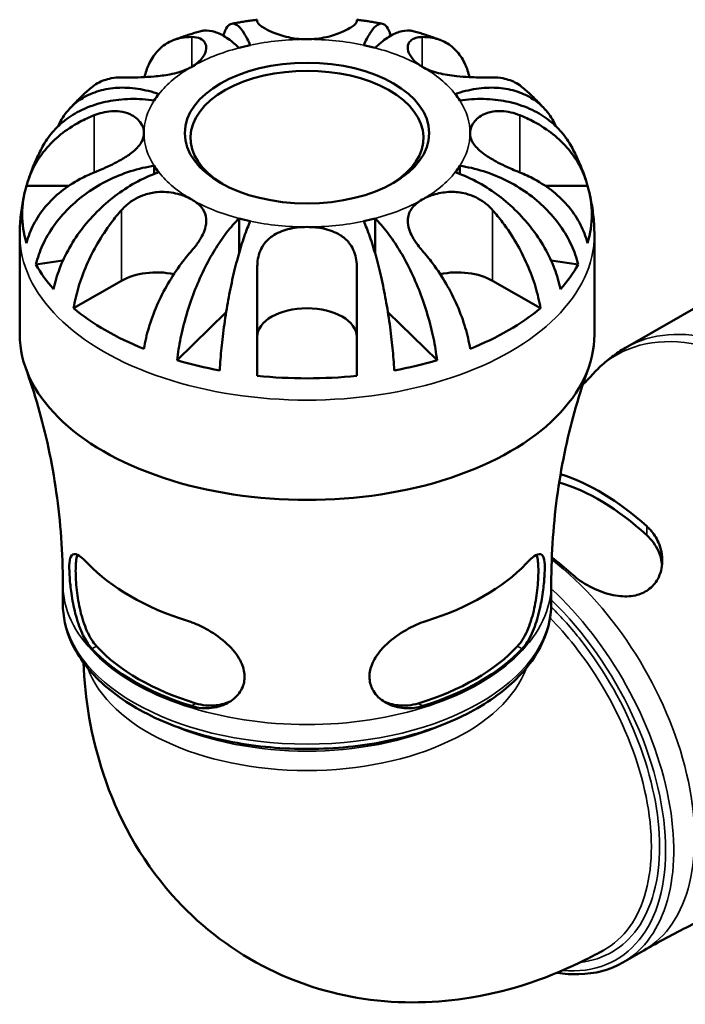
# Model space of a CAD drawing. Header units: millimetres. Extents: x 0 to 903, y 0 to 680.
# Tile 9 of 11: x 603 to 658, y 424 to 505. Entities that reach past the tile are written whole.
import ezdxf

# ---------------------------------------------------------------- set-up
doc = ezdxf.new("R2010")
doc.units = ezdxf.units.MM
doc.layers.add('Visible (ISO)', color=7, linetype='Continuous', lineweight=50)
doc.layers.add('Visible Narrow (ISO)', color=7, linetype='Continuous', lineweight=35)

msp = doc.modelspace()

# ---------------------------------------------------------------- linework, layer by layer
at = {"layer": 'Visible (ISO)'}
for p, q in [((614.325, 493.036), (614.325, 492.367)), ((639.33, 493.036), (639.33, 492.367)), ((603.89, 491.4), (607.348, 491.4)), ((646.307, 491.4), (649.764, 491.4)), ((621.266, 488.728), (621.266, 485.888)), ((632.389, 488.728), (632.389, 485.888)), ((603.327, 479.225), (603.327, 487.397)), ((650.327, 479.225), (650.327, 487.397)), ((606.864, 485.277), (604.654, 484.948)), ((649.001, 484.948), (646.791, 485.277)), ((607.733, 481.374), (611.648, 483.629)), ((642.007, 483.629), (645.921, 481.374)), ((652.878, 478.146), (661.15, 482.909)), ((620.212, 481.049), (616.196, 477.123)), ((637.459, 477.123), (633.443, 481.049)), ((606.852, 457.221), (606.852, 458.819)), ((646.802, 457.221), (646.802, 458.819)), ((652.665, 427.855), (654.369, 428.836))]:
    msp.add_line(p, q, dxfattribs=at)
for centre, major_axis, ratio, start_param, end_param in [((626.827, 495.707), (-13.335, 0), 0.575862, 5.067584, 5.142592), ((626.827, 495.707), (-13.335, 0), 0.575862, 4.282186, 4.357194), ((626.827, 495.323), (-9.525, 0), 0.575862, 2.384613, 7.040165), ((626.827, 495.707), (-13.335, 0), 0.575862, 5.852982, 5.92799), ((626.827, 495.707), (13.335, 0), 0.575862, 0.355195, 0.430203), ((626.827, 495.707), (-13.335, 0), 0.575862, 0.355195, 0.430203), ((626.827, 495.707), (13.335, 0), 0.575862, 5.852982, 5.92799), ((626.827, 489.059), (-23.295, 0), 0.575862, 6.10774, 6.458631), ((626.827, 489.059), (23.295, 0), 0.575862, 6.10774, 6.458631), ((626.827, 495.707), (13.335, 0), 0.575862, 4.282186, 4.357194), ((626.827, 495.707), (13.335, 0), 0.575862, 5.067584, 5.142592), ((626.827, 489.059), (-23.295, 0), 0.575862, 0.311464, 0.473934), ((614.523, 481.973), (4.066, 0), 0.575862, 1.215462, 2.356194), ((639.132, 481.973), (4.066, 0), 0.575862, 0.785398, 1.926131), ((626.827, 489.059), (23.295, 0), 0.575862, 5.809251, 5.971721), ((626.827, 489.059), (-23.295, 0), 0.575862, 0.609953, 0.960844), ((626.827, 479.038), (-4.066, 0), 0.575862, 3.141593, 6.283185), ((626.827, 489.059), (-23.295, 0), 0.575862, 2.180749, 2.53164), ((626.827, 479.225), (-23.5, 0), 0.575862, 0, 3.141593), ((626.827, 489.059), (-23.295, 0), 0.575862, 1.096862, 1.259332), ((626.827, 489.059), (-23.295, 0), 0.575862, 1.882261, 2.04473), ((626.827, 489.059), (-23.295, 0), 0.575862, 1.395351, 1.746242), ((650.717, 449.783), (10.145, -17.617), 0.578093, 2.084165, 2.579215), ((650.717, 449.783), (9.719, -16.877), 0.578093, 2.071819, 2.597473), ((644.53, 446.22), (-9.968, 17.31), 0.578093, 5.220775, 5.334952), ((626.827, 466.122), (20.419, 0), 0.575862, 3.641525, 4.212457), ((626.827, 466.122), (20.419, 0), 0.575862, 5.212321, 5.783253), ((626.827, 458.968), (-19.475, 0), 0.575862, 0.485681, 1.085116), ((626.827, 458.968), (-19.475, 0), 0.575862, 2.056477, 2.655912), ((626.827, 458.968), (-19.975, 0), 0.575862, 0.49341, 1.077387), ((626.827, 458.968), (-19.975, 0), 0.575862, 2.064206, 2.648183)]:
    msp.add_ellipse(centre, major_axis=major_axis, ratio=ratio, start_param=start_param, end_param=end_param, dxfattribs=at)
msp.add_ellipse((626.827, 495.707), major_axis=(9.995, 0), ratio=0.575862, dxfattribs=at)
for points, knots in [([(619.981, 503.682), (620.008, 503.774), (620.036, 503.86), (620.161, 504.192), (620.272, 504.378), (620.494, 504.608), (620.627, 504.673), (620.912, 504.659), (621.065, 504.58), (621.356, 504.325), (621.522, 504.125), (621.859, 503.592), (622.032, 503.258), (622.19, 502.907)], [0.505148, 0.505148, 0.505148, 0.505148, 0.564233, 0.564233, 0.752417, 0.752417, 0.940925, 0.940925, 1.129432, 1.129432, 1.318618, 1.318618, 1.507803, 1.507803, 1.507803, 1.507803]), ([(622.761, 504.99), (622.621, 504.973), (622.481, 504.955), (622.2, 504.916), (622.06, 504.896), (621.781, 504.854), (621.641, 504.831), (621.362, 504.785), (621.223, 504.761), (620.944, 504.712), (620.805, 504.686), (620.667, 504.659)], [0.997912, 0.997912, 0.997912, 0.997912, 1.0200525, 1.0200525, 1.0421931, 1.0421931, 1.0643337, 1.0643337, 1.0864742, 1.0864742, 1.1086148, 1.1086148, 1.1086148, 1.1086148]), ([(622.761, 504.855), (622.761, 504.926), (622.761, 504.972), (622.761, 504.989), (622.761, 504.99), (622.761, 504.99)], [7.5790641, 7.5790641, 7.5790641, 7.5790641, 7.7053321, 7.7053321, 7.7343295, 7.7343295, 7.7343295, 7.7343295]), ([(626.827, 503.386), (626.37, 503.386), (625.916, 503.432), (624.983, 503.61), (624.521, 503.753), (623.842, 504.026), (623.599, 504.145), (623.256, 504.343), (623.136, 504.423), (622.945, 504.572), (622.875, 504.64), (622.783, 504.76), (622.761, 504.811), (622.761, 504.855)], [0, 0, 0, 0, 0.1371623, 0.1371623, 0.2971006, 0.2971006, 0.4112483, 0.4112483, 0.4933591, 0.4933591, 0.5761872, 0.5761872, 0.6573755, 0.6573755, 0.6573755, 0.6573755]), ([(630.893, 504.855), (630.893, 504.817), (630.877, 504.774), (630.803, 504.665), (630.737, 504.597), (630.557, 504.45), (630.445, 504.373), (630.129, 504.185), (629.91, 504.072), (629.289, 503.808), (628.86, 503.664), (627.894, 503.449), (627.364, 503.386), (626.827, 503.386)], [-0.6564393, -0.6564393, -0.6564393, -0.6564393, -0.5867774, -0.5867774, -0.5023764, -0.5023764, -0.4217581, -0.4217581, -0.3143375, -0.3143375, -0.1608833, -0.1608833, 0, 0, 0, 0]), ([(632.988, 504.659), (632.849, 504.686), (632.71, 504.712), (632.432, 504.761), (632.293, 504.785), (632.014, 504.831), (631.874, 504.854), (631.594, 504.896), (631.454, 504.916), (631.174, 504.955), (631.034, 504.973), (630.893, 504.99)], [0.4621816, 0.4621816, 0.4621816, 0.4621816, 0.4843221, 0.4843221, 0.5064627, 0.5064627, 0.5286032, 0.5286032, 0.5507438, 0.5507438, 0.5728844, 0.5728844, 0.5728844, 0.5728844]), ([(630.893, 504.99), (630.893, 504.99), (630.893, 504.988), (630.893, 504.969), (630.893, 504.924), (630.893, 504.855)], [3.7946095, 3.7946095, 3.7946095, 3.7946095, 3.8274171, 3.8274171, 3.9497505, 3.9497505, 3.9497505, 3.9497505]), ([(631.465, 502.907), (631.623, 503.258), (631.795, 503.592), (632.133, 504.125), (632.298, 504.325), (632.59, 504.58), (632.742, 504.659), (633.028, 504.673), (633.16, 504.608), (633.383, 504.378), (633.493, 504.192), (633.618, 503.86), (633.647, 503.774), (633.673, 503.682)], [4.544581, 4.544581, 4.544581, 4.544581, 4.733766, 4.733766, 4.922952, 4.922952, 5.111459, 5.111459, 5.299967, 5.299967, 5.488151, 5.488151, 5.547236, 5.547236, 5.547236, 5.547236]), ([(613.536, 500.293), (613.627, 500.671), (613.747, 501.019), (614.054, 501.693), (614.281, 502.059), (614.822, 502.675), (615.136, 502.925), (615.771, 503.287), (616.152, 503.43), (616.833, 503.557), (617.116, 503.58), (617.398, 503.575)], [3.1059868, 3.1059868, 3.1059868, 3.1059868, 3.2557802, 3.2557802, 3.4440174, 3.4440174, 3.6322546, 3.6322546, 3.8234595, 3.8234595, 3.9497274, 3.9497274, 3.9497274, 3.9497274]), ([(618.063, 504.037), (617.92, 503.996), (617.778, 503.953), (617.493, 503.867), (617.351, 503.822), (617.067, 503.731), (616.926, 503.684), (616.643, 503.588), (616.502, 503.539), (616.221, 503.439), (616.081, 503.387), (615.941, 503.334)], [1.2483897, 1.2483897, 1.2483897, 1.2483897, 1.2716773, 1.2716773, 1.2949649, 1.2949649, 1.3182525, 1.3182525, 1.3415401, 1.3415401, 1.3648277, 1.3648277, 1.3648277, 1.3648277]), ([(617.398, 503.575), (617.667, 503.572), (617.903, 503.527), (618.265, 503.362), (618.397, 503.251), (618.565, 502.971), (618.601, 502.805), (618.566, 502.392), (618.464, 502.14), (618.079, 501.618), (617.778, 501.356), (617.398, 501.137)], [-0.6575495, -0.6575495, -0.6575495, -0.6575495, -0.5307001, -0.5307001, -0.4167232, -0.4167232, -0.303999, -0.303999, -0.1612235, -0.1612235, 0, 0, 0, 0]), ([(621.266, 502.686), (620.946, 502.999), (620.596, 503.29), (619.912, 503.741), (619.577, 503.901), (618.986, 504.084), (618.676, 504.126), (618.276, 504.087), (618.167, 504.066), (618.063, 504.036)], [4.5445786, 4.5445786, 4.5445786, 4.5445786, 4.7337639, 4.7337639, 4.9229492, 4.9229492, 5.1114569, 5.1114569, 5.1839764, 5.1839764, 5.1839764, 5.1839764]), ([(635.591, 504.036), (635.487, 504.066), (635.379, 504.087), (634.979, 504.126), (634.669, 504.084), (634.078, 503.901), (633.743, 503.741), (633.058, 503.29), (632.709, 502.999), (632.389, 502.686)], [0.8684052, 0.8684052, 0.8684052, 0.8684052, 0.9409246, 0.9409246, 1.1294323, 1.1294323, 1.3186176, 1.3186176, 1.5078029, 1.5078029, 1.5078029, 1.5078029]), ([(636.257, 501.137), (635.947, 501.315), (635.69, 501.522), (635.298, 501.966), (635.166, 502.2), (635.047, 502.638), (635.054, 502.838), (635.17, 503.125), (635.246, 503.227), (635.448, 503.391), (635.571, 503.454), (635.874, 503.547), (636.056, 503.573), (636.257, 503.575)], [-2.8052916, -2.8052916, -2.8052916, -2.8052916, -2.6740319, -2.6740319, -2.5417624, -2.5417624, -2.4152585, -2.4152585, -2.3277362, -2.3277362, -2.2425723, -2.2425723, -2.1476466, -2.1476466, -2.1476466, -2.1476466]), ([(637.713, 503.334), (637.573, 503.387), (637.433, 503.439), (637.152, 503.539), (637.011, 503.588), (636.729, 503.684), (636.588, 503.731), (636.304, 503.822), (636.162, 503.867), (635.877, 503.953), (635.734, 503.996), (635.591, 504.037)], [0.2059686, 0.2059686, 0.2059686, 0.2059686, 0.2292562, 0.2292562, 0.2525438, 0.2525438, 0.2758314, 0.2758314, 0.299119, 0.299119, 0.3224066, 0.3224066, 0.3224066, 0.3224066]), ([(636.257, 503.575), (636.538, 503.58), (636.821, 503.557), (637.503, 503.43), (637.884, 503.287), (638.519, 502.925), (638.833, 502.675), (639.374, 502.059), (639.601, 501.693), (639.908, 501.019), (640.028, 500.671), (640.119, 500.293)], [7.5790641, 7.5790641, 7.5790641, 7.5790641, 7.7053321, 7.7053321, 7.896537, 7.896537, 8.0847742, 8.0847742, 8.2730114, 8.2730114, 8.4228048, 8.4228048, 8.4228048, 8.4228048]), ([(617.398, 501.137), (617.283, 501.071), (617.161, 501.008), (616.61, 500.759), (616.126, 500.618), (615.186, 500.436), (614.749, 500.382), (613.954, 500.313), (613.602, 500.294), (612.892, 500.268), (612.546, 500.262), (612.02, 500.26), (611.824, 500.262), (611.648, 500.264)], [0, 0, 0, 0, 0.0488995, 0.0488995, 0.2100972, 0.2100972, 0.3421371, 0.3421371, 0.4515831, 0.4515831, 0.5737773, 0.5737773, 0.6572298, 0.6572298, 0.6572298, 0.6572298]), ([(642.007, 500.264), (641.873, 500.262), (641.727, 500.261), (641.351, 500.261), (641.11, 500.263), (640.613, 500.273), (640.362, 500.281), (639.768, 500.31), (639.424, 500.333), (638.563, 500.422), (638.056, 500.501), (637.086, 500.748), (636.636, 500.919), (636.257, 501.137)], [-0.6559119, -0.6559119, -0.6559119, -0.6559119, -0.592791, -0.592791, -0.5030813, -0.5030813, -0.4206159, -0.4206159, -0.3152969, -0.3152969, -0.1608846, -0.1608846, 0, 0, 0, 0]), ([(611.648, 500.264), (611.366, 500.268), (611.083, 500.246), (610.402, 500.119), (610.021, 499.975), (609.521, 499.69), (609.342, 499.565), (609.171, 499.419)], [7.5790641, 7.5790641, 7.5790641, 7.5790641, 7.7053321, 7.7053321, 7.896537, 7.896537, 8.0038904, 8.0038904, 8.0038904, 8.0038904]), ([(644.484, 499.419), (644.313, 499.565), (644.134, 499.69), (643.634, 499.975), (643.253, 500.119), (642.572, 500.246), (642.288, 500.268), (642.007, 500.264)], [3.5249012, 3.5249012, 3.5249012, 3.5249012, 3.6322546, 3.6322546, 3.8234595, 3.8234595, 3.9497274, 3.9497274, 3.9497274, 3.9497274]), ([(606.462, 496.264), (606.503, 496.356), (606.546, 496.445), (606.797, 496.934), (607.072, 497.338), (607.727, 498.046), (608.107, 498.349), (608.873, 498.814), (609.329, 499.02), (610.311, 499.309), (610.837, 499.392), (611.839, 499.445), (612.408, 499.42), (613.571, 499.245), (614.164, 499.094), (614.707, 498.91)], [0.336182, 0.336182, 0.336182, 0.336182, 0.376048, 0.376048, 0.564233, 0.564233, 0.752417, 0.752417, 0.940925, 0.940925, 1.129432, 1.129432, 1.318618, 1.318618, 1.507803, 1.507803, 1.507803, 1.507803]), ([(609.17, 499.42), (609.041, 499.31), (608.913, 499.198), (608.66, 498.969), (608.534, 498.853), (608.284, 498.615), (608.16, 498.494), (607.915, 498.247), (607.794, 498.121), (607.554, 497.865), (607.435, 497.734), (607.318, 497.601)], [1.7628968, 1.7628968, 1.7628968, 1.7628968, 1.787523, 1.787523, 1.8121493, 1.8121493, 1.8367755, 1.8367755, 1.8614018, 1.8614018, 1.8860281, 1.8860281, 1.8860281, 1.8860281]), ([(638.947, 498.91), (639.491, 499.094), (640.084, 499.245), (641.246, 499.42), (641.815, 499.445), (642.818, 499.392), (643.344, 499.309), (644.326, 499.02), (644.782, 498.814), (645.547, 498.349), (645.927, 498.046), (646.583, 497.338), (646.858, 496.934), (647.109, 496.445), (647.151, 496.356), (647.192, 496.264)], [4.544581, 4.544581, 4.544581, 4.544581, 4.733766, 4.733766, 4.922952, 4.922952, 5.111459, 5.111459, 5.299967, 5.299967, 5.488151, 5.488151, 5.676336, 5.676336, 5.716202, 5.716202, 5.716202, 5.716202]), ([(646.337, 497.601), (646.22, 497.734), (646.101, 497.865), (645.861, 498.121), (645.739, 498.247), (645.494, 498.494), (645.37, 498.615), (645.121, 498.853), (644.995, 498.969), (644.741, 499.198), (644.613, 499.31), (644.485, 499.42)], [5.9679536, 5.9679536, 5.9679536, 5.9679536, 5.9925798, 5.9925798, 6.0172061, 6.0172061, 6.0418324, 6.0418324, 6.0664586, 6.0664586, 6.0910849, 6.0910849, 6.0910849, 6.0910849]), ([(614.325, 498.378), (613.714, 498.469), (613.047, 498.517), (611.741, 498.493), (611.102, 498.42), (609.976, 498.194), (609.385, 498.021), (608.281, 497.564), (607.769, 497.28), (606.909, 496.682), (606.482, 496.314), (605.785, 495.538), (605.503, 495.138), (605.28, 494.744)], [4.544581, 4.544581, 4.544581, 4.544581, 4.733766, 4.733766, 4.922952, 4.922952, 5.111459, 5.111459, 5.299967, 5.299967, 5.488151, 5.488151, 5.656277, 5.656277, 5.656277, 5.656277]), ([(648.374, 494.744), (648.152, 495.138), (647.87, 495.538), (647.173, 496.314), (646.746, 496.682), (645.886, 497.28), (645.374, 497.564), (644.27, 498.021), (643.679, 498.194), (642.553, 498.42), (641.913, 498.493), (640.607, 498.517), (639.94, 498.469), (639.33, 498.378)], [0.396107, 0.396107, 0.396107, 0.396107, 0.564233, 0.564233, 0.752417, 0.752417, 0.940925, 0.940925, 1.129432, 1.129432, 1.318618, 1.318618, 1.507803, 1.507803, 1.507803, 1.507803]), ([(603.89, 491.4), (604.024, 491.926), (604.223, 492.439), (604.697, 493.367), (605.018, 493.864), (605.783, 494.792), (606.227, 495.222), (607.125, 495.95), (607.664, 496.313), (608.628, 496.832), (609.028, 497.018), (609.426, 497.176)], [3.0750586, 3.0750586, 3.0750586, 3.0750586, 3.2557802, 3.2557802, 3.4440174, 3.4440174, 3.6322546, 3.6322546, 3.8234595, 3.8234595, 3.9497274, 3.9497274, 3.9497274, 3.9497274]), ([(609.426, 497.176), (609.635, 497.259), (609.847, 497.328), (610.317, 497.446), (610.573, 497.488), (611.066, 497.522), (611.3, 497.515), (611.824, 497.446), (612.101, 497.367), (612.702, 497.092), (612.985, 496.863), (613.386, 496.323), (613.492, 496.016), (613.492, 495.707)], [-0.6564393, -0.6564393, -0.6564393, -0.6564393, -0.5867774, -0.5867774, -0.5023764, -0.5023764, -0.4217581, -0.4217581, -0.3143375, -0.3143375, -0.1608833, -0.1608833, 0, 0, 0, 0]), ([(640.162, 495.707), (640.162, 495.97), (640.239, 496.233), (640.566, 496.76), (640.838, 497.013), (641.442, 497.329), (641.729, 497.423), (642.267, 497.509), (642.503, 497.521), (642.992, 497.499), (643.242, 497.464), (643.74, 497.35), (643.986, 497.272), (644.228, 497.176)], [0, 0, 0, 0, 0.1371623, 0.1371623, 0.2971006, 0.2971006, 0.4112483, 0.4112483, 0.4933591, 0.4933591, 0.5761872, 0.5761872, 0.6573755, 0.6573755, 0.6573755, 0.6573755]), ([(644.228, 497.176), (644.615, 497.022), (645.003, 496.843), (645.953, 496.336), (646.491, 495.977), (647.395, 495.253), (647.843, 494.821), (648.618, 493.89), (648.944, 493.39), (649.426, 492.454), (649.629, 491.933), (649.764, 491.4)], [7.5790432, 7.5790432, 7.5790432, 7.5790432, 7.7013767, 7.7013767, 7.8913039, 7.8913039, 8.0808653, 8.0808653, 8.2704267, 8.2704267, 8.4536845, 8.4536845, 8.4536845, 8.4536845]), ([(613.492, 495.707), (613.492, 495.444), (613.415, 495.184), (613.089, 494.636), (612.816, 494.356), (612.213, 493.891), (611.926, 493.705), (611.388, 493.395), (611.151, 493.27), (610.663, 493.027), (610.413, 492.911), (609.915, 492.692), (609.669, 492.589), (609.426, 492.493)], [0, 0, 0, 0, 0.1371623, 0.1371623, 0.2971006, 0.2971006, 0.4112483, 0.4112483, 0.4933591, 0.4933591, 0.5761872, 0.5761872, 0.6573755, 0.6573755, 0.6573755, 0.6573755]), ([(644.228, 492.493), (644.019, 492.576), (643.808, 492.663), (643.338, 492.867), (643.081, 492.985), (642.589, 493.226), (642.354, 493.348), (641.83, 493.643), (641.553, 493.817), (640.953, 494.256), (640.67, 494.522), (640.268, 495.095), (640.162, 495.398), (640.162, 495.707)], [-0.6564393, -0.6564393, -0.6564393, -0.6564393, -0.5867774, -0.5867774, -0.5023764, -0.5023764, -0.4217581, -0.4217581, -0.3143375, -0.3143375, -0.1608833, -0.1608833, 0, 0, 0, 0]), ([(605.28, 494.744), (605.176, 494.559), (605.076, 494.372), (604.881, 493.989), (604.787, 493.795), (604.606, 493.401), (604.519, 493.2), (604.353, 492.794), (604.274, 492.588), (604.124, 492.17), (604.053, 491.959), (603.987, 491.745)], [2.0430621, 2.0430621, 2.0430621, 2.0430621, 2.0704537, 2.0704537, 2.0978453, 2.0978453, 2.1252369, 2.1252369, 2.1526285, 2.1526285, 2.1800201, 2.1800201, 2.1800201, 2.1800201]), ([(649.667, 491.745), (649.601, 491.959), (649.531, 492.17), (649.381, 492.588), (649.302, 492.794), (649.136, 493.2), (649.049, 493.401), (648.868, 493.795), (648.774, 493.989), (648.579, 494.372), (648.478, 494.559), (648.374, 494.744)], [5.6739615, 5.6739615, 5.6739615, 5.6739615, 5.7013531, 5.7013531, 5.7287447, 5.7287447, 5.7561363, 5.7561363, 5.7835279, 5.7835279, 5.8109195, 5.8109195, 5.8109195, 5.8109195]), ([(609.426, 492.493), (609.04, 492.339), (608.651, 492.161), (607.701, 491.653), (607.164, 491.294), (606.26, 490.57), (605.811, 490.138), (605.036, 489.207), (604.71, 488.707), (604.229, 487.771), (604.025, 487.25), (603.89, 486.717)], [7.5790432, 7.5790432, 7.5790432, 7.5790432, 7.7013767, 7.7013767, 7.8913039, 7.8913039, 8.0808653, 8.0808653, 8.2704267, 8.2704267, 8.4536845, 8.4536845, 8.4536845, 8.4536845]), ([(604.654, 484.948), (604.783, 485.5), (604.977, 486.05), (605.436, 487.054), (605.745, 487.598), (606.482, 488.637), (606.909, 489.132), (607.769, 489.986), (608.281, 490.423), (609.385, 491.209), (609.976, 491.558), (611.102, 492.119), (611.741, 492.382), (613.047, 492.796), (613.714, 492.945), (614.325, 493.036)], [0.192846, 0.192846, 0.192846, 0.192846, 0.376048, 0.376048, 0.564233, 0.564233, 0.752417, 0.752417, 0.940925, 0.940925, 1.129432, 1.129432, 1.318618, 1.318618, 1.507803, 1.507803, 1.507803, 1.507803]), ([(614.707, 492.504), (614.164, 492.32), (613.571, 492.068), (612.408, 491.455), (611.839, 491.094), (610.837, 490.361), (610.311, 489.921), (609.329, 488.966), (608.873, 488.451), (608.107, 487.466), (607.727, 486.905), (607.072, 485.753), (606.797, 485.162), (606.388, 484.088), (606.215, 483.509), (606.1, 482.936)], [4.544579, 4.544579, 4.544579, 4.544579, 4.733764, 4.733764, 4.922949, 4.922949, 5.111457, 5.111457, 5.299965, 5.299965, 5.488149, 5.488149, 5.676333, 5.676333, 5.859536, 5.859536, 5.859536, 5.859536]), ([(647.554, 482.936), (647.44, 483.509), (647.267, 484.088), (646.858, 485.162), (646.583, 485.753), (645.927, 486.905), (645.547, 487.466), (644.782, 488.451), (644.326, 488.966), (643.344, 489.921), (642.818, 490.361), (641.815, 491.094), (641.246, 491.455), (640.084, 492.068), (639.491, 492.32), (638.947, 492.504)], [0.192846, 0.192846, 0.192846, 0.192846, 0.376048, 0.376048, 0.564233, 0.564233, 0.752417, 0.752417, 0.940925, 0.940925, 1.129432, 1.129432, 1.318618, 1.318618, 1.507803, 1.507803, 1.507803, 1.507803]), ([(639.33, 493.036), (639.94, 492.945), (640.607, 492.796), (641.913, 492.382), (642.553, 492.119), (643.679, 491.558), (644.27, 491.209), (645.374, 490.423), (645.886, 489.986), (646.746, 489.132), (647.173, 488.637), (647.909, 487.598), (648.219, 487.054), (648.678, 486.05), (648.872, 485.5), (649.001, 484.948)], [4.544579, 4.544579, 4.544579, 4.544579, 4.733764, 4.733764, 4.922949, 4.922949, 5.111457, 5.111457, 5.299965, 5.299965, 5.488149, 5.488149, 5.676333, 5.676333, 5.859536, 5.859536, 5.859536, 5.859536]), ([(649.764, 486.717), (649.631, 487.243), (649.432, 487.756), (648.958, 488.684), (648.636, 489.181), (647.871, 490.109), (647.428, 490.539), (646.53, 491.267), (645.99, 491.63), (645.027, 492.15), (644.627, 492.335), (644.228, 492.493)], [3.0750586, 3.0750586, 3.0750586, 3.0750586, 3.2557802, 3.2557802, 3.4440174, 3.4440174, 3.6322546, 3.6322546, 3.8234595, 3.8234595, 3.9497274, 3.9497274, 3.9497274, 3.9497274]), ([(603.775, 490.987), (603.716, 490.756), (603.663, 490.523), (603.569, 490.052), (603.527, 489.814), (603.455, 489.336), (603.425, 489.096), (603.376, 488.613), (603.358, 488.37), (603.333, 487.884), (603.327, 487.64), (603.327, 487.397)], [2.211914, 2.211914, 2.211914, 2.211914, 2.2407701, 2.2407701, 2.2696262, 2.2696262, 2.2984823, 2.2984823, 2.3273384, 2.3273384, 2.3561945, 2.3561945, 2.3561945, 2.3561945]), ([(611.648, 489.404), (611.782, 489.557), (611.927, 489.701), (612.304, 490.027), (612.545, 490.196), (613.042, 490.473), (613.292, 490.584), (613.887, 490.781), (614.231, 490.85), (615.091, 490.925), (615.598, 490.884), (616.569, 490.67), (617.019, 490.495), (617.398, 490.277)], [-0.6559119, -0.6559119, -0.6559119, -0.6559119, -0.592791, -0.592791, -0.5030813, -0.5030813, -0.4206159, -0.4206159, -0.3152969, -0.3152969, -0.1608846, -0.1608846, 0, 0, 0, 0]), ([(636.257, 490.277), (636.566, 490.455), (636.923, 490.604), (637.708, 490.822), (638.131, 490.889), (638.981, 490.906), (639.399, 490.861), (640.089, 490.684), (640.362, 490.585), (640.875, 490.338), (641.113, 490.192), (641.582, 489.841), (641.806, 489.632), (642.007, 489.404)], [-2.8052916, -2.8052916, -2.8052916, -2.8052916, -2.6740319, -2.6740319, -2.5417624, -2.5417624, -2.4152585, -2.4152585, -2.3277362, -2.3277362, -2.2425723, -2.2425723, -2.1476466, -2.1476466, -2.1476466, -2.1476466]), ([(650.327, 487.397), (650.327, 487.64), (650.321, 487.884), (650.297, 488.37), (650.279, 488.613), (650.23, 489.096), (650.2, 489.336), (650.128, 489.814), (650.086, 490.052), (649.991, 490.523), (649.938, 490.756), (649.88, 490.987)], [5.4977871, 5.4977871, 5.4977871, 5.4977871, 5.5266432, 5.5266432, 5.5554993, 5.5554993, 5.5843554, 5.5843554, 5.6132115, 5.6132115, 5.6420676, 5.6420676, 5.6420676, 5.6420676]), ([(617.398, 490.277), (617.707, 490.099), (617.965, 489.894), (618.357, 489.434), (618.488, 489.182), (618.608, 488.64), (618.601, 488.358), (618.485, 487.851), (618.409, 487.639), (618.206, 487.213), (618.083, 487.001), (617.781, 486.554), (617.598, 486.321), (617.398, 486.093)], [-2.8052916, -2.8052916, -2.8052916, -2.8052916, -2.6740319, -2.6740319, -2.5417624, -2.5417624, -2.4152585, -2.4152585, -2.3277362, -2.3277362, -2.2425723, -2.2425723, -2.1476466, -2.1476466, -2.1476466, -2.1476466]), ([(636.257, 486.093), (636.122, 486.246), (635.996, 486.401), (635.713, 486.78), (635.568, 487.005), (635.336, 487.435), (635.247, 487.638), (635.101, 488.093), (635.061, 488.338), (635.073, 488.915), (635.177, 489.226), (635.577, 489.801), (635.877, 490.059), (636.257, 490.277)], [-0.6559119, -0.6559119, -0.6559119, -0.6559119, -0.592791, -0.592791, -0.5030813, -0.5030813, -0.4206159, -0.4206159, -0.3152969, -0.3152969, -0.1608846, -0.1608846, 0, 0, 0, 0]), ([(607.733, 481.374), (607.828, 481.955), (607.969, 482.549), (608.304, 483.67), (608.531, 484.298), (609.072, 485.537), (609.385, 486.148), (610.021, 487.241), (610.402, 487.824), (611.083, 488.736), (611.366, 489.084), (611.648, 489.404)], [3.0750586, 3.0750586, 3.0750586, 3.0750586, 3.2557802, 3.2557802, 3.4440174, 3.4440174, 3.6322546, 3.6322546, 3.8234595, 3.8234595, 3.9497274, 3.9497274, 3.9497274, 3.9497274]), ([(642.007, 489.404), (642.28, 489.093), (642.555, 488.756), (643.227, 487.862), (643.607, 487.284), (644.246, 486.192), (644.563, 485.578), (645.111, 484.331), (645.341, 483.699), (645.682, 482.566), (645.826, 481.963), (645.921, 481.374)], [7.5790432, 7.5790432, 7.5790432, 7.5790432, 7.7013767, 7.7013767, 7.8913039, 7.8913039, 8.0808653, 8.0808653, 8.2704267, 8.2704267, 8.4536845, 8.4536845, 8.4536845, 8.4536845]), ([(616.196, 477.123), (616.264, 477.722), (616.366, 478.343), (616.606, 479.513), (616.768, 480.17), (617.154, 481.476), (617.378, 482.127), (617.829, 483.293), (618.098, 483.916), (618.676, 485.104), (618.986, 485.668), (619.577, 486.639), (619.912, 487.134), (620.596, 488.022), (620.946, 488.415), (621.266, 488.728)], [0.192846, 0.192846, 0.192846, 0.192846, 0.376048, 0.376048, 0.564233, 0.564233, 0.752417, 0.752417, 0.940925, 0.940925, 1.129432, 1.129432, 1.318618, 1.318618, 1.507803, 1.507803, 1.507803, 1.507803]), ([(622.19, 488.507), (622.032, 488.156), (621.859, 487.721), (621.522, 486.75), (621.356, 486.214), (621.065, 485.172), (620.912, 484.57), (620.627, 483.313), (620.494, 482.657), (620.272, 481.437), (620.161, 480.759), (619.971, 479.406), (619.891, 478.729), (619.772, 477.53), (619.722, 476.897), (619.689, 476.29)], [4.544579, 4.544579, 4.544579, 4.544579, 4.733764, 4.733764, 4.922949, 4.922949, 5.111457, 5.111457, 5.299965, 5.299965, 5.488149, 5.488149, 5.676333, 5.676333, 5.859536, 5.859536, 5.859536, 5.859536]), ([(633.966, 476.29), (633.933, 476.897), (633.882, 477.53), (633.764, 478.729), (633.684, 479.406), (633.493, 480.759), (633.383, 481.437), (633.16, 482.657), (633.028, 483.313), (632.742, 484.57), (632.59, 485.172), (632.298, 486.214), (632.133, 486.75), (631.795, 487.721), (631.623, 488.156), (631.465, 488.507)], [0.192846, 0.192846, 0.192846, 0.192846, 0.376048, 0.376048, 0.564233, 0.564233, 0.752417, 0.752417, 0.940925, 0.940925, 1.129432, 1.129432, 1.318618, 1.318618, 1.507803, 1.507803, 1.507803, 1.507803]), ([(632.389, 488.728), (632.709, 488.415), (633.058, 488.022), (633.743, 487.134), (634.078, 486.639), (634.669, 485.668), (634.979, 485.104), (635.557, 483.916), (635.826, 483.293), (636.277, 482.127), (636.5, 481.476), (636.886, 480.17), (637.049, 479.513), (637.289, 478.343), (637.391, 477.722), (637.459, 477.123)], [4.544579, 4.544579, 4.544579, 4.544579, 4.733764, 4.733764, 4.922949, 4.922949, 5.111457, 5.111457, 5.299965, 5.299965, 5.488149, 5.488149, 5.676333, 5.676333, 5.859536, 5.859536, 5.859536, 5.859536]), ([(622.761, 484.814), (622.761, 485.017), (622.777, 485.217), (622.851, 485.649), (622.917, 485.877), (623.098, 486.297), (623.209, 486.49), (623.525, 486.905), (623.745, 487.112), (624.365, 487.539), (624.795, 487.721), (625.76, 487.969), (626.291, 488.028), (626.827, 488.028)], [-0.6564393, -0.6564393, -0.6564393, -0.6564393, -0.5867774, -0.5867774, -0.5023764, -0.5023764, -0.4217581, -0.4217581, -0.3143375, -0.3143375, -0.1608833, -0.1608833, 0, 0, 0, 0]), ([(626.827, 488.028), (627.285, 488.028), (627.738, 487.985), (628.672, 487.787), (629.134, 487.616), (629.812, 487.194), (630.056, 486.983), (630.399, 486.561), (630.518, 486.368), (630.71, 485.955), (630.78, 485.735), (630.872, 485.281), (630.893, 485.05), (630.893, 484.814)], [0, 0, 0, 0, 0.1371623, 0.1371623, 0.2971006, 0.2971006, 0.4112483, 0.4112483, 0.4933591, 0.4933591, 0.5761872, 0.5761872, 0.6573755, 0.6573755, 0.6573755, 0.6573755]), ([(617.398, 486.093), (617.116, 485.773), (616.833, 485.424), (616.152, 484.513), (615.771, 483.93), (615.136, 482.836), (614.822, 482.225), (614.281, 480.987), (614.054, 480.358), (613.719, 479.238), (613.578, 478.643), (613.484, 478.063)], [7.5790641, 7.5790641, 7.5790641, 7.5790641, 7.7053321, 7.7053321, 7.896537, 7.896537, 8.0847742, 8.0847742, 8.2730114, 8.2730114, 8.453733, 8.453733, 8.453733, 8.453733]), ([(640.171, 478.063), (640.077, 478.643), (639.936, 479.238), (639.601, 480.358), (639.374, 480.987), (638.833, 482.225), (638.519, 482.836), (637.884, 483.93), (637.503, 484.513), (636.821, 485.424), (636.538, 485.773), (636.257, 486.093)], [3.0750586, 3.0750586, 3.0750586, 3.0750586, 3.2557802, 3.2557802, 3.4440174, 3.4440174, 3.6322546, 3.6322546, 3.8234595, 3.8234595, 3.9497274, 3.9497274, 3.9497274, 3.9497274]), ([(622.761, 475.85), (622.761, 476.453), (622.761, 477.081), (622.761, 478.281), (622.761, 478.964), (622.761, 480.332), (622.761, 481.017), (622.761, 482.262), (622.761, 482.936), (622.761, 484.01), (622.761, 484.426), (622.761, 484.814)], [3.0750586, 3.0750586, 3.0750586, 3.0750586, 3.2557802, 3.2557802, 3.4440174, 3.4440174, 3.6322546, 3.6322546, 3.8234595, 3.8234595, 3.9497274, 3.9497274, 3.9497274, 3.9497274]), ([(630.893, 484.814), (630.893, 484.438), (630.893, 484.035), (630.893, 482.98), (630.893, 482.312), (630.893, 481.067), (630.893, 480.377), (630.893, 479), (630.893, 478.312), (630.893, 477.099), (630.893, 476.461), (630.893, 475.85)], [7.5790432, 7.5790432, 7.5790432, 7.5790432, 7.7013767, 7.7013767, 7.8913039, 7.8913039, 8.0808653, 8.0808653, 8.2704267, 8.2704267, 8.4536845, 8.4536845, 8.4536845, 8.4536845]), ([(650.248, 476.041), (650.401, 476.205), (650.558, 476.366), (650.882, 476.678), (651.049, 476.829), (651.392, 477.122), (651.568, 477.263), (651.928, 477.534), (652.113, 477.665), (652.49, 477.914), (652.682, 478.033), (652.878, 478.146)], [5.3212697, 5.3212697, 5.3212697, 5.3212697, 5.3569599, 5.3569599, 5.3926501, 5.3926501, 5.4283404, 5.4283404, 5.4640306, 5.4640306, 5.4997209, 5.4997209, 5.4997209, 5.4997209]), ([(606.852, 458.819), (606.852, 460.088), (606.807, 461.357), (606.628, 463.871), (606.495, 465.117), (606.147, 467.562), (605.933, 468.761), (605.433, 471.095), (605.148, 472.23), (604.521, 474.418), (604.179, 475.471), (603.817, 476.478)], [2.3561945, 2.3561945, 2.3561945, 2.3561945, 2.397079, 2.397079, 2.4379634, 2.4379634, 2.4788479, 2.4788479, 2.5197324, 2.5197324, 2.5606168, 2.5606168, 2.5606168, 2.5606168]), ([(649.838, 476.478), (649.476, 475.471), (649.134, 474.418), (648.507, 472.23), (648.222, 471.095), (647.722, 468.761), (647.507, 467.562), (647.16, 465.117), (647.026, 463.871), (646.848, 461.357), (646.802, 460.088), (646.802, 458.819)], [5.2933648, 5.2933648, 5.2933648, 5.2933648, 5.3342493, 5.3342493, 5.3751337, 5.3751337, 5.4160182, 5.4160182, 5.4569027, 5.4569027, 5.4977871, 5.4977871, 5.4977871, 5.4977871]), ([(654.606, 463.544), (654.703, 463.457), (654.794, 463.366), (655.172, 462.954), (655.402, 462.598), (655.792, 461.718), (655.9, 461.178), (655.873, 460.146), (655.75, 459.653), (655.319, 458.877), (655.058, 458.579), (654.424, 458.128), (654.07, 457.975), (653.238, 457.79), (652.763, 457.78), (651.716, 457.913), (651.148, 458.077), (650.025, 458.548), (649.475, 458.862), (648.785, 459.366), (648.595, 459.52), (648.419, 459.68)], [-1.535587, -1.535587, -1.535587, -1.535587, -1.492935, -1.492935, -1.349915, -1.349915, -1.158846, -1.158846, -0.975972, -0.975972, -0.830252, -0.830252, -0.694045, -0.694045, -0.540095, -0.540095, -0.362579, -0.362579, -0.174284, -0.174284, -0.096304, -0.096304, -0.096304, -0.096304]), ([(654.606, 462.817), (655.008, 462.449), (655.348, 461.989), (655.731, 461.134), (655.831, 460.756), (655.869, 460.391)], [-0.6877666, -0.6877666, -0.6877666, -0.6877666, -0.5098425, -0.5098425, -0.3800239, -0.3800239, -0.3800239, -0.3800239]), ([(609.235, 453.52), (609.177, 453.582), (609.12, 453.649), (608.827, 454.016), (608.613, 454.381), (608.206, 455.28), (608.024, 455.83), (607.74, 456.946), (607.634, 457.506), (607.49, 458.501), (607.444, 458.929), (607.387, 459.709), (607.377, 460.046), (607.398, 460.656), (607.436, 460.896), (607.59, 461.242), (607.722, 461.305), (608.081, 461.207), (608.302, 461.061), (608.674, 460.723), (608.788, 460.611), (608.908, 460.485)], [-1.538823, -1.538823, -1.538823, -1.538823, -1.502036, -1.502036, -1.346665, -1.346665, -1.164985, -1.164985, -0.995608, -0.995608, -0.856261, -0.856261, -0.717682, -0.717682, -0.554276, -0.554276, -0.354985, -0.354985, -0.168998, -0.168998, -0.093898, -0.093898, -0.093898, -0.093898]), ([(609.604, 453.733), (609.326, 454.037), (609.056, 454.465), (608.604, 455.474), (608.422, 456.054), (608.163, 457.155), (608.063, 457.749), (607.934, 458.892), (607.904, 459.442), (607.904, 460.346), (607.934, 460.748), (608.011, 461.099), (608.026, 461.153), (608.041, 461.203)], [0.6669703, 0.6669703, 0.6669703, 0.6669703, 0.8459595, 0.8459595, 1.0249488, 1.0249488, 1.1909495, 1.1909495, 1.3569501, 1.3569501, 1.5229508, 1.5229508, 1.5561461, 1.5561461, 1.5561461, 1.5561461]), ([(645.614, 461.203), (645.629, 461.153), (645.643, 461.099), (645.72, 460.748), (645.75, 460.346), (645.75, 459.894), (645.75, 459.442), (645.72, 458.892), (645.592, 457.749), (645.492, 457.155), (645.233, 456.054), (645.05, 455.474), (644.599, 454.465), (644.329, 454.037), (644.05, 453.733)], [-0.199196, -0.199196, -0.199196, -0.199196, -0.1660007, -0.1660007, 0, 0, 0, 0.1660007, 0.1660007, 0.3320014, 0.3320014, 0.5109906, 0.5109906, 0.6899799, 0.6899799, 0.6899799, 0.6899799]), ([(644.747, 460.485), (644.815, 460.557), (644.881, 460.624), (645.174, 460.909), (645.375, 461.07), (645.759, 461.289), (645.923, 461.306), (646.149, 461.116), (646.217, 460.92), (646.275, 460.367), (646.278, 460.056), (646.245, 459.331), (646.211, 458.937), (646.103, 458.029), (646.023, 457.522), (645.798, 456.437), (645.644, 455.868), (645.254, 454.801), (645.013, 454.31), (644.635, 453.769), (644.529, 453.637), (644.42, 453.52)], [-1.550475, -1.550475, -1.550475, -1.550475, -1.507839, -1.507839, -1.355834, -1.355834, -1.162111, -1.162111, -0.978118, -0.978118, -0.832877, -0.832877, -0.697128, -0.697128, -0.542554, -0.542554, -0.363729, -0.363729, -0.174706, -0.174706, -0.105172, -0.105172, -0.105172, -0.105172]), ([(646.802, 457.221), (646.802, 455.991), (646.484, 454.765), (645.251, 452.412), (644.309, 451.29), (641.868, 449.244), (640.34, 448.331), (636.878, 446.837), (634.941, 446.259), (630.869, 445.494), (628.735, 445.306), (624.477, 445.334), (622.354, 445.549), (618.322, 446.364), (616.414, 446.964), (612.999, 448.503), (611.493, 449.443), (609.059, 451.588), (608.126, 452.792), (607.09, 455.094), (606.852, 456.157), (606.852, 457.221)], [0.785398, 0.785398, 0.785398, 0.785398, 1.078328, 1.078328, 1.387289, 1.387289, 1.713123, 1.713123, 2.041032, 2.041032, 2.367598, 2.367598, 2.693596, 2.693596, 3.020243, 3.020243, 3.348211, 3.348211, 3.673445, 3.673445, 3.926991, 3.926991, 3.926991, 3.926991]), ([(617.039, 455.803), (617.164, 455.764), (617.289, 455.72), (617.865, 455.505), (618.319, 455.289), (619.316, 454.712), (619.846, 454.33), (620.736, 453.497), (621.103, 453.051), (621.555, 452.204), (621.679, 451.82), (621.742, 451.078), (621.692, 450.732), (621.421, 450.042), (621.182, 449.718), (620.523, 449.143), (620.085, 448.915), (619.095, 448.643), (618.54, 448.61), (617.775, 448.727), (617.57, 448.775), (617.366, 448.838)], [-1.550475, -1.550475, -1.550475, -1.550475, -1.507839, -1.507839, -1.355834, -1.355834, -1.162111, -1.162111, -0.978118, -0.978118, -0.832877, -0.832877, -0.697128, -0.697128, -0.542554, -0.542554, -0.363729, -0.363729, -0.174706, -0.174706, -0.105172, -0.105172, -0.105172, -0.105172]), ([(636.288, 448.838), (636.18, 448.804), (636.072, 448.775), (635.504, 448.647), (635.043, 448.623), (634.086, 448.737), (633.599, 448.901), (632.796, 449.392), (632.473, 449.705), (632.07, 450.384), (631.962, 450.724), (631.916, 451.445), (631.978, 451.812), (632.279, 452.607), (632.544, 453.021), (633.282, 453.88), (633.786, 454.31), (634.848, 455.031), (635.399, 455.329), (636.175, 455.652), (636.397, 455.734), (636.615, 455.803)], [-1.538823, -1.538823, -1.538823, -1.538823, -1.502036, -1.502036, -1.346665, -1.346665, -1.164985, -1.164985, -0.995608, -0.995608, -0.856261, -0.856261, -0.717682, -0.717682, -0.554276, -0.554276, -0.354985, -0.354985, -0.168998, -0.168998, -0.093898, -0.093898, -0.093898, -0.093898]), ([(608.535, 452.399), (608.668, 449.422), (609.148, 446.358), (611.294, 439.866), (613.105, 436.402), (617.837, 431.063), (620.371, 429.042), (625.811, 426.193), (628.655, 425.301), (634.504, 424.425), (637.485, 424.523), (643.69, 425.552), (646.802, 426.669), (650.127, 428.33), (650.619, 428.589), (651.101, 428.858)], [3.19176, 3.19176, 3.19176, 3.19176, 3.452278, 3.452278, 3.737698, 3.737698, 3.952121, 3.952121, 4.15197, 4.15197, 4.371658, 4.371658, 4.646394, 4.646394, 4.695021, 4.695021, 4.695021, 4.695021]), ([(620.595, 449.235), (620.233, 449.06), (619.819, 448.938), (618.84, 448.831), (618.264, 448.89), (617.736, 449.05)], [0.3689876, 0.3689876, 0.3689876, 0.3689876, 0.5109906, 0.5109906, 0.6899799, 0.6899799, 0.6899799, 0.6899799]), ([(635.918, 449.05), (635.391, 448.89), (634.815, 448.831), (633.836, 448.938), (633.421, 449.06), (633.06, 449.235)], [0.6669703, 0.6669703, 0.6669703, 0.6669703, 0.8459595, 0.8459595, 0.9879625, 0.9879625, 0.9879625, 0.9879625]), ([(654.369, 428.836), (655.59, 429.539), (656.833, 430.204), (659.345, 431.451), (660.613, 432.033), (663.158, 433.107), (664.435, 433.6), (666.976, 434.495), (668.241, 434.897), (670.742, 435.613), (671.978, 435.927), (673.192, 436.198)], [2.3581282, 2.3581282, 2.3581282, 2.3581282, 2.3938184, 2.3938184, 2.4295087, 2.4295087, 2.4651989, 2.4651989, 2.5008891, 2.5008891, 2.5365794, 2.5365794, 2.5365794, 2.5365794]), ([(652.665, 427.855), (651.597, 427.24), (650.366, 426.912), (648.472, 426.869), (647.881, 426.912), (647.278, 427.009)], [2.3581282, 2.3581282, 2.3581282, 2.3581282, 2.6639676, 2.6639676, 2.7972406, 2.7972406, 2.7972406, 2.7972406])]:
    msp.add_open_spline(points, degree=3, knots=knots, dxfattribs=at)
msp.add_open_spline([(650.248, 476.041), (649.96, 475.728), (649.666, 475.416), (649.366, 475.105)], degree=3, dxfattribs=at)
at = {"layer": 'Visible Narrow (ISO)'}
for p, q in [((617.398, 503.575), (617.398, 501.137)), ((636.257, 503.575), (636.257, 501.137)), ((609.426, 497.176), (609.426, 492.493)), ((644.228, 497.176), (644.228, 492.493)), ((611.648, 489.404), (611.648, 483.629)), ((642.007, 489.404), (642.007, 483.629)), ((654.606, 463.544), (654.606, 462.817)), ((609.235, 453.52), (609.604, 453.733)), ((644.05, 453.733), (644.42, 453.52)), ((617.736, 449.05), (617.366, 448.838)), ((636.288, 448.838), (635.918, 449.05))]:
    msp.add_line(p, q, dxfattribs=at)
for centre, major_axis, ratio, start_param, end_param in [((626.827, 495.707), (-13.335, 0), 0.575862, 4.712389, 5.067584), ((626.827, 495.707), (-13.335, 0), 0.575862, 4.357194, 4.712389), ((626.827, 495.707), (-13.335, 0), 0.575862, 5.142592, 5.497787), ((626.827, 495.707), (-13.335, 0), 0.575862, 3.926991, 4.282186), ((626.827, 495.707), (-13.335, 0), 0.575862, 5.497787, 5.852982), ((626.827, 495.707), (-13.335, 0), 0.575862, 3.571796, 3.926991), ((626.827, 495.707), (-13.335, 0), 0.575862, 5.92799, 6.283185), ((626.827, 495.707), (13.335, 0), 0.575862, 0, 0.355195), ((626.827, 495.707), (-13.335, 0), 0.575862, 0, 0.355195), ((626.827, 495.707), (13.335, 0), 0.575862, 5.92799, 6.283185), ((626.827, 495.707), (13.335, 0), 0.575862, 3.571796, 3.926991), ((626.827, 495.707), (13.335, 0), 0.575862, 5.497787, 5.852982), ((626.827, 495.707), (13.335, 0), 0.575862, 3.926991, 4.282186), ((626.827, 495.707), (13.335, 0), 0.575862, 5.142592, 5.497787), ((626.827, 495.707), (13.335, 0), 0.575862, 4.357194, 4.712389), ((626.827, 495.707), (13.335, 0), 0.575862, 4.712389, 5.067584), ((626.827, 487.397), (-23.5, 0), 0.575862, 0, 3.141593), ((664.605, 457.781), (11.727, -20.365), 0.578093, 0, 3.141593), ((663.797, 457.316), (-11.657, 20.243), 0.578093, 2.963141, 6.461636), ((644.401, 446.146), (9.968, -17.31), 0.578093, 0, 2.184564), ((626.827, 458.819), (-19.975, 0), 0.575862, 0, 3.141593), ((642.697, 445.165), (9.968, -17.31), 0.578093, 0, 2.063186), ((626.827, 457.221), (19.975, 0), 0.575862, 3.141593, 6.283185), ((642.364, 444.973), (9.734, -16.903), 0.578093, 5.898357, 8.313699), ((626.827, 454.11), (-18.33, 0), 0.575862, 0.206469, 2.935124), ((626.827, 455.696), (18.33, 0), 0.575862, 4.052002, 5.372776)]:
    msp.add_ellipse(centre, major_axis=major_axis, ratio=ratio, start_param=start_param, end_param=end_param, dxfattribs=at)
for points, knots in [([(649.169, 427.855), (651.091, 428.073), (652.717, 429.033), (655.029, 432.282), (655.662, 434.632), (655.654, 439.993), (655.049, 442.979), (652.8, 448.854), (651.165, 451.738), (648.455, 455.195), (647.641, 456.11), (646.796, 456.945)], [-9.930469, -9.930469, -9.930469, -9.930469, -9.057942, -9.057942, -8.14223, -8.14223, -7.251638, -7.251638, -6.366411, -6.366411, -6.016867, -6.016867, -6.016867, -6.016867]), ([(646.704, 456.037), (647.392, 455.335), (648.058, 454.579), (650.595, 451.368), (652.195, 448.56), (654.396, 442.835), (654.988, 439.926), (654.998, 434.7), (654.383, 432.41), (652.646, 429.968), (651.926, 429.32), (651.1, 428.861)], [6.072844, 6.072844, 6.072844, 6.072844, 6.366411, 6.366411, 7.251638, 7.251638, 8.14223, 8.14223, 9.057942, 9.057942, 9.520626, 9.520626, 9.520626, 9.520626])]:
    msp.add_open_spline(points, degree=3, knots=knots, dxfattribs=at)

doc.saveas('drawing.dxf')
